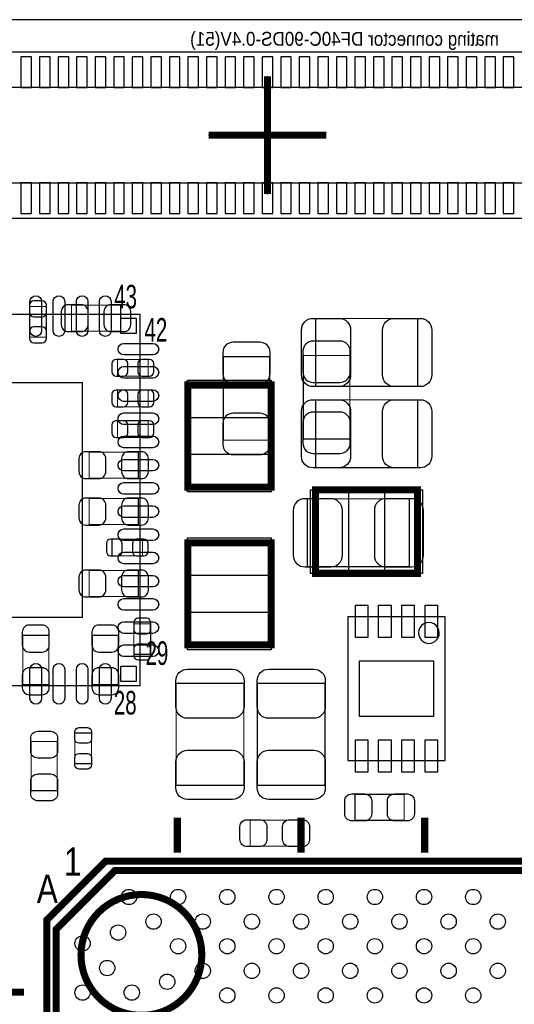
# Model space of a CAD drawing. Extents: x 0 to 68, y 0 to 55.
# Tile 7 of 14: x 13.9 to 24.6, y 33.8 to 55. Entities that reach past the tile are written whole.
import ezdxf

# ---------------------------------------------------------------- set-up
doc = ezdxf.new("R2010")
doc.units = 0
for name, color, linetype in [('BG_OUTLINE', 3, 'CONTINUOUS'), ('PG_ASSEMBLY_BOTTOM', 30, 'CONTINUOUS'), ('PG_ASSEMBLY_TOP', 45, 'CONTINUOUS'), ('PG_BODY_CENTER', 85, 'CONTINUOUS'), ('PIN_BOTTOM', 211, 'CONTINUOUS'), ('PIN_TOP', 5, 'CONTINUOUS')]:
    doc.layers.add(name, color=color, linetype=linetype)

msp = doc.modelspace()

# ---------------------------------------------------------------- linework, layer by layer
at = {"layer": 'BG_OUTLINE'}
msp.add_lwpolyline([(64.063118, 54.99989), (3.937, 54.99989)], dxfattribs=at)
at = {"layer": 'PG_ASSEMBLY_BOTTOM'}
for points in [[(29.646118, 54.301898), (8.849868, 54.301898), (8.849868, 50.720498), (29.646118, 50.720498), (29.646118, 54.301898)], [(29.11602, 53.539898), (9.38022, 53.539898), (9.38022, 51.482498), (29.11602, 51.482498), (29.11602, 53.539898)]]:
    msp.add_lwpolyline(points, dxfattribs=at)
at = {"layer": 'PG_ASSEMBLY_BOTTOM', "const_width": 0.024892}
for points in [[(14.480286, 48.818546), (14.120114, 48.818546), (14.120114, 48.158654), (14.480286, 48.158654), (14.480286, 48.818546)], [(16.081502, 48.287686), (16.081502, 48.847502), (15.021306, 48.847502), (15.021306, 48.287686), (16.081502, 48.287686)], [(19.296126, 47.737522), (18.295874, 47.737522), (18.295874, 45.937678), (19.296126, 45.937678), (19.296126, 47.737522)], [(21.023326, 47.762922), (20.023074, 47.762922), (20.023074, 45.963078), (21.023326, 45.963078), (21.023326, 47.762922)], [(16.674846, 47.317914), (16.674846, 47.678086), (16.014954, 47.678086), (16.014954, 47.317914), (16.674846, 47.317914)], [(16.674846, 46.657514), (16.674846, 47.017686), (16.014954, 47.017686), (16.014954, 46.657514), (16.674846, 46.657514)], [(16.014954, 46.357286), (16.014954, 45.997114), (16.674846, 45.997114), (16.674846, 46.357286), (16.014954, 46.357286)], [(15.402306, 45.679614), (15.402306, 45.119798), (16.462502, 45.119798), (16.462502, 45.679614), (15.402306, 45.679614)], [(15.402306, 44.679616), (15.402306, 44.1198), (16.462502, 44.1198), (16.462502, 44.679616), (15.402306, 44.679616)], [(20.108926, 44.671996), (20.108926, 43.212004), (22.309074, 43.212004), (22.309074, 44.671996), (20.108926, 44.671996)], [(15.895066, 43.804332), (15.895066, 43.44416), (16.554958, 43.44416), (16.554958, 43.804332), (15.895066, 43.804332)], [(15.402306, 43.128692), (15.402306, 42.568876), (16.462502, 42.568876), (16.462502, 43.128692), (15.402306, 43.128692)], [(16.368268, 41.320974), (16.72844, 41.320974), (16.72844, 41.980866), (16.368268, 41.980866), (16.368268, 41.320974)], [(13.972286, 40.671496), (14.532102, 40.671496), (14.532102, 41.731692), (13.972286, 41.731692), (13.972286, 40.671496)], [(15.472156, 40.671496), (16.031972, 40.671496), (16.031972, 41.731692), (15.472156, 41.731692), (15.472156, 40.671496)]]:
    msp.add_lwpolyline(points, dxfattribs=at)
at = {"layer": 'PG_ASSEMBLY_TOP'}
for points in [[(8.502142, 40.649652), (16.502126, 40.649652), (16.502126, 48.649636), (9.002014, 48.649636), (8.502142, 48.149764), (8.502142, 40.649652)], [(23.081234, 42.132504), (20.981162, 42.132504), (20.981162, 39.032688), (23.081234, 39.032688), (23.081234, 42.132504)]]:
    msp.add_lwpolyline(points, dxfattribs=at)
for points, const_width in [([(22.486874, 48.558196), (22.486874, 47.098204), (20.286726, 47.098204), (20.286726, 48.558196), (22.486874, 48.558196)], 0.024892), ([(17.529302, 47.127668), (17.529302, 44.92752), (19.329146, 44.92752), (19.329146, 47.127668), (17.529302, 47.127668)], 0.1524), ([(22.486874, 46.805596), (22.486874, 45.345604), (20.286726, 45.345604), (20.286726, 46.805596), (22.486874, 46.805596)], 0.024892), ([(22.486874, 44.867322), (20.286726, 44.867322), (20.286726, 43.067478), (22.486874, 43.067478), (22.486874, 44.867322)], 0.1524), ([(19.329146, 41.524936), (19.329146, 43.725084), (17.529302, 43.725084), (17.529302, 41.524936), (19.329146, 41.524936)], 0.1524), ([(17.278604, 40.698674), (18.738596, 40.698674), (18.738596, 38.498526), (17.278604, 38.498526), (17.278604, 40.698674)], 0.024892), ([(19.031204, 40.698674), (20.491196, 40.698674), (20.491196, 38.498526), (19.031204, 38.498526), (19.031204, 40.698674)], 0.024892), ([(15.094712, 39.62654), (15.454884, 39.62654), (15.454884, 38.966648), (15.094712, 38.966648), (15.094712, 39.62654)], 0.024892), ([(14.713712, 38.385496), (14.153896, 38.385496), (14.153896, 39.445692), (14.713712, 39.445692), (14.713712, 38.385496)], 0.024892), ([(22.196298, 38.303708), (22.196298, 37.743892), (21.136102, 37.743892), (21.136102, 38.303708), (22.196298, 38.303708)], 0.024892), ([(17.305528, 37.80155), (17.305528, 37.051488)], 0.1524), ([(19.972528, 37.80155), (19.972528, 37.051488)], 0.1524), ([(22.639528, 37.80155), (22.639528, 37.051488)], 0.1524), ([(18.875502, 37.188902), (18.875502, 37.748718), (19.935698, 37.748718), (19.935698, 37.188902), (18.875502, 37.188902)], 0.024892), ([(15.75943, 36.864544), (43.489626, 36.864544), (43.489626, 7.864348), (14.48943, 7.864348), (14.48943, 35.594544), (15.75943, 36.864544)], 0.1524), ([(13.997432, 34.040064), (13.24737, 34.040064)], 0.1524)]:
    msp.add_lwpolyline(points, dxfattribs=dict(at, const_width=const_width))
msp.add_lwpolyline([(22.954742, 41.782492, 1), (22.507654, 41.7827, 1)], format="xyb", close=True, dxfattribs=at)
at = {"layer": 'PG_ASSEMBLY_TOP', "const_width": 0.1524}
for points in [[(15.189454, 8.0645), (42.789602, 8.0645, 0.414127), (43.289474, 8.564372), (43.289474, 36.16452, 0.414127), (42.789602, 36.664392), (15.959582, 36.664392), (14.689582, 35.394392), (14.689582, 8.564372, 0.414127), (15.189454, 8.0645)], [(17.832578, 34.843974, 0.999963), (15.227554, 34.843974, 1.000037), (17.832578, 34.843974)]]:
    msp.add_lwpolyline(points, format="xyb", dxfattribs=at)
at = {"layer": 'PG_BODY_CENTER', "const_width": 0.1524}
for points in [[(19.24812, 51.241198), (19.24812, 53.781198)], [(20.51812, 52.511198), (17.97812, 52.511198)]]:
    msp.add_lwpolyline(points, dxfattribs=at)
at = {"layer": 'PG_BODY_CENTER'}
for points in [[(19.24812, 51.241198), (19.24812, 53.781198)], [(20.51812, 52.511198), (17.97812, 52.511198)]]:
    msp.add_lwpolyline(points, dxfattribs=at)
at = {"layer": 'PIN_BOTTOM'}
for points in [[(14.16177, 53.536088), (14.16177, 54.196488), (13.93317, 54.196488), (13.93317, 53.536088)], [(14.56182, 53.536088), (14.56182, 54.196488), (14.33322, 54.196488), (14.33322, 53.536088)], [(14.96187, 53.536088), (14.96187, 54.196488), (14.73327, 54.196488), (14.73327, 53.536088)], [(15.36192, 53.536088), (15.36192, 54.196488), (15.13332, 54.196488), (15.13332, 53.536088)], [(15.76197, 53.536088), (15.76197, 54.196488), (15.53337, 54.196488), (15.53337, 53.536088)], [(16.16202, 53.536088), (16.16202, 54.196488), (15.93342, 54.196488), (15.93342, 53.536088)], [(16.56207, 53.536088), (16.56207, 54.196488), (16.33347, 54.196488), (16.33347, 53.536088)], [(16.96212, 53.536088), (16.96212, 54.196488), (16.73352, 54.196488), (16.73352, 53.536088)], [(17.36217, 53.536088), (17.36217, 54.196488), (17.13357, 54.196488), (17.13357, 53.536088)], [(17.76222, 53.536088), (17.76222, 54.196488), (17.53362, 54.196488), (17.53362, 53.536088)], [(18.16227, 53.536088), (18.16227, 54.196488), (17.93367, 54.196488), (17.93367, 53.536088)], [(18.56232, 53.536088), (18.56232, 54.196488), (18.33372, 54.196488), (18.33372, 53.536088)], [(18.96237, 53.536088), (18.96237, 54.196488), (18.73377, 54.196488), (18.73377, 53.536088)], [(19.36242, 53.536088), (19.36242, 54.196488), (19.13382, 54.196488), (19.13382, 53.536088)], [(19.76247, 53.536088), (19.76247, 54.196488), (19.53387, 54.196488), (19.53387, 53.536088)], [(20.16252, 53.536088), (20.16252, 54.196488), (19.93392, 54.196488), (19.93392, 53.536088)], [(20.56257, 53.536088), (20.56257, 54.196488), (20.33397, 54.196488), (20.33397, 53.536088)], [(20.96262, 53.536088), (20.96262, 54.196488), (20.73402, 54.196488), (20.73402, 53.536088)], [(21.36267, 53.536088), (21.36267, 54.196488), (21.13407, 54.196488), (21.13407, 53.536088)], [(21.76272, 53.536088), (21.76272, 54.196488), (21.53412, 54.196488), (21.53412, 53.536088)], [(22.16277, 53.536088), (22.16277, 54.196488), (21.93417, 54.196488), (21.93417, 53.536088)], [(22.56282, 53.536088), (22.56282, 54.196488), (22.33422, 54.196488), (22.33422, 53.536088)], [(22.96287, 53.536088), (22.96287, 54.196488), (22.73427, 54.196488), (22.73427, 53.536088)], [(23.36292, 53.536088), (23.36292, 54.196488), (23.13432, 54.196488), (23.13432, 53.536088)], [(23.76297, 53.536088), (23.76297, 54.196488), (23.53437, 54.196488), (23.53437, 53.536088)], [(24.16302, 53.536088), (24.16302, 54.196488), (23.93442, 54.196488), (23.93442, 53.536088)], [(24.56307, 53.536088), (24.56307, 54.196488), (24.33447, 54.196488), (24.33447, 53.536088)], [(14.16177, 50.825908), (14.16177, 51.486308), (13.93317, 51.486308), (13.93317, 50.825908)], [(14.56182, 50.825908), (14.56182, 51.486308), (14.33322, 51.486308), (14.33322, 50.825908)], [(14.96187, 50.825908), (14.96187, 51.486308), (14.73327, 51.486308), (14.73327, 50.825908)], [(15.36192, 50.825908), (15.36192, 51.486308), (15.13332, 51.486308), (15.13332, 50.825908)], [(15.76197, 50.825908), (15.76197, 51.486308), (15.53337, 51.486308), (15.53337, 50.825908)], [(16.16202, 50.825908), (16.16202, 51.486308), (15.93342, 51.486308), (15.93342, 50.825908)], [(16.56207, 50.825908), (16.56207, 51.486308), (16.33347, 51.486308), (16.33347, 50.825908)], [(16.96212, 50.825908), (16.96212, 51.486308), (16.73352, 51.486308), (16.73352, 50.825908)], [(17.36217, 50.825908), (17.36217, 51.486308), (17.13357, 51.486308), (17.13357, 50.825908)], [(17.76222, 50.825908), (17.76222, 51.486308), (17.53362, 51.486308), (17.53362, 50.825908)], [(18.16227, 50.825908), (18.16227, 51.486308), (17.93367, 51.486308), (17.93367, 50.825908)], [(18.56232, 50.825908), (18.56232, 51.486308), (18.33372, 51.486308), (18.33372, 50.825908)], [(18.96237, 50.825908), (18.96237, 51.486308), (18.73377, 51.486308), (18.73377, 50.825908)], [(19.36242, 50.825908), (19.36242, 51.486308), (19.13382, 51.486308), (19.13382, 50.825908)], [(19.76247, 50.825908), (19.76247, 51.486308), (19.53387, 51.486308), (19.53387, 50.825908)], [(20.16252, 50.825908), (20.16252, 51.486308), (19.93392, 51.486308), (19.93392, 50.825908)], [(20.56257, 50.825908), (20.56257, 51.486308), (20.33397, 51.486308), (20.33397, 50.825908)], [(20.96262, 50.825908), (20.96262, 51.486308), (20.73402, 51.486308), (20.73402, 50.825908)], [(21.36267, 50.825908), (21.36267, 51.486308), (21.13407, 51.486308), (21.13407, 50.825908)], [(21.76272, 50.825908), (21.76272, 51.486308), (21.53412, 51.486308), (21.53412, 50.825908)], [(22.16277, 50.825908), (22.16277, 51.486308), (21.93417, 51.486308), (21.93417, 50.825908)], [(22.56282, 50.825908), (22.56282, 51.486308), (22.33422, 51.486308), (22.33422, 50.825908)], [(22.96287, 50.825908), (22.96287, 51.486308), (22.73427, 51.486308), (22.73427, 50.825908)], [(23.36292, 50.825908), (23.36292, 51.486308), (23.13432, 51.486308), (23.13432, 50.825908)], [(23.76297, 50.825908), (23.76297, 51.486308), (23.53437, 51.486308), (23.53437, 50.825908)], [(24.16302, 50.825908), (24.16302, 51.486308), (23.93442, 51.486308), (23.93442, 50.825908)], [(24.56307, 50.825908), (24.56307, 51.486308), (24.33447, 51.486308), (24.33447, 50.825908)]]:
    msp.add_lwpolyline(points, close=True, dxfattribs=at)
for points in [[(14.120114, 48.848518), (14.120114, 48.688498, 0.413587), (14.210284, 48.598582), (14.390116, 48.598582, 0.413587), (14.480286, 48.688498), (14.480286, 48.848518, 0.413587), (14.390116, 48.938434), (14.210284, 48.938434, 0.413587)], [(14.951456, 48.277526), (15.231364, 48.277526, 0.414846), (15.381478, 48.42764), (15.381478, 48.707548, 0.414846), (15.231364, 48.857662), (14.951456, 48.857662, 0.414846), (14.801342, 48.707548), (14.801342, 48.42764, 0.414846)], [(16.151352, 48.857662), (15.871444, 48.857662, 0.414846), (15.72133, 48.707548), (15.72133, 48.42764, 0.414846), (15.871444, 48.277526), (16.151352, 48.277526, 0.414846), (16.301466, 48.42764), (16.301466, 48.707548, 0.414846)], [(14.480286, 48.128682), (14.480286, 48.288702, 0.413587), (14.390116, 48.378618), (14.210284, 48.378618, 0.413587), (14.120114, 48.288702), (14.120114, 48.128682, 0.413587), (14.210284, 48.038766), (14.390116, 48.038766, 0.413587)], [(18.285968, 47.827692), (18.285968, 47.377604, 0.414414), (18.505932, 47.15764), (19.086068, 47.15764, 0.414414), (19.306032, 47.377604), (19.306032, 47.827692, 0.414414), (19.086068, 48.047656), (18.505932, 48.047656, 0.414414)], [(20.013168, 47.853092), (20.013168, 47.403004, 0.414414), (20.233132, 47.18304), (20.813268, 47.18304, 0.414414), (21.033232, 47.403004), (21.033232, 47.853092, 0.414414), (20.813268, 48.073056), (20.233132, 48.073056, 0.414414)], [(15.984982, 47.317914), (16.145002, 47.317914, 0.413587), (16.234918, 47.408084), (16.234918, 47.587916, 0.413587), (16.145002, 47.678086), (15.984982, 47.678086, 0.413587), (15.895066, 47.587916), (15.895066, 47.408084, 0.413587)], [(16.704818, 47.678086), (16.544798, 47.678086, 0.413587), (16.454882, 47.587916), (16.454882, 47.408084, 0.413587), (16.544798, 47.317914), (16.704818, 47.317914, 0.413587), (16.794734, 47.408084), (16.794734, 47.587916, 0.413587)], [(15.984982, 46.657514), (16.145002, 46.657514, 0.413587), (16.234918, 46.747684), (16.234918, 46.927516, 0.413587), (16.145002, 47.017686), (15.984982, 47.017686, 0.413587), (15.895066, 46.927516), (15.895066, 46.747684, 0.413587)], [(16.704818, 47.017686), (16.544798, 47.017686, 0.413587), (16.454882, 46.927516), (16.454882, 46.747684, 0.413587), (16.544798, 46.657514), (16.704818, 46.657514, 0.413587), (16.794734, 46.747684), (16.794734, 46.927516, 0.413587)], [(19.306032, 45.847508), (19.306032, 46.297596, 0.414414), (19.086068, 46.51756), (18.505932, 46.51756, 0.414414), (18.285968, 46.297596), (18.285968, 45.847508, 0.414414), (18.505932, 45.627544), (19.086068, 45.627544, 0.414414)], [(21.033232, 45.872908), (21.033232, 46.322996, 0.414414), (20.813268, 46.54296), (20.233132, 46.54296, 0.414414), (20.013168, 46.322996), (20.013168, 45.872908, 0.414414), (20.233132, 45.652944), (20.813268, 45.652944, 0.414414)], [(15.984982, 45.997114), (16.145002, 45.997114, 0.413587), (16.234918, 46.087284), (16.234918, 46.267116, 0.413587), (16.145002, 46.357286), (15.984982, 46.357286, 0.413587), (15.895066, 46.267116), (15.895066, 46.087284, 0.413587)], [(16.704818, 46.357286), (16.544798, 46.357286, 0.413587), (16.454882, 46.267116), (16.454882, 46.087284, 0.413587), (16.544798, 45.997114), (16.704818, 45.997114, 0.413587), (16.794734, 46.087284), (16.794734, 46.267116, 0.413587)], [(15.332456, 45.109638), (15.612364, 45.109638, 0.414846), (15.762478, 45.259752), (15.762478, 45.53966, 0.414846), (15.612364, 45.689774), (15.332456, 45.689774, 0.414846), (15.182342, 45.53966), (15.182342, 45.259752, 0.414846)], [(16.532352, 45.689774), (16.252444, 45.689774, 0.414846), (16.10233, 45.53966), (16.10233, 45.259752, 0.414846), (16.252444, 45.109638), (16.532352, 45.109638, 0.414846), (16.682466, 45.259752), (16.682466, 45.53966, 0.414846)], [(15.332456, 44.10964), (15.612364, 44.10964, 0.414846), (15.762478, 44.259754), (15.762478, 44.539662, 0.414846), (15.612364, 44.689776), (15.332456, 44.689776, 0.414846), (15.182342, 44.539662), (15.182342, 44.259754, 0.414846)], [(16.532352, 44.689776), (16.252444, 44.689776, 0.414846), (16.10233, 44.539662), (16.10233, 44.259754, 0.414846), (16.252444, 44.10964), (16.532352, 44.10964, 0.414846), (16.682466, 44.259754), (16.682466, 44.539662, 0.414846)], [(20.054062, 43.206924), (20.613878, 43.206924, 0.414709), (20.864068, 43.457114), (20.864068, 44.426886, 0.414709), (20.613878, 44.677076), (20.054062, 44.677076, 0.414709), (19.803872, 44.426886), (19.803872, 43.457114, 0.414709)], [(22.363938, 44.677076), (21.804122, 44.677076, 0.414709), (21.553932, 44.426886), (21.553932, 43.457114, 0.414709), (21.804122, 43.206924), (22.363938, 43.206924, 0.414709), (22.614128, 43.457114), (22.614128, 44.426886, 0.414709)], [(15.865094, 43.44416), (16.025114, 43.44416, 0.413587), (16.11503, 43.53433), (16.11503, 43.714162, 0.413587), (16.025114, 43.804332), (15.865094, 43.804332, 0.413587), (15.775178, 43.714162), (15.775178, 43.53433, 0.413587)], [(16.58493, 43.804332), (16.42491, 43.804332, 0.413587), (16.334994, 43.714162), (16.334994, 43.53433, 0.413587), (16.42491, 43.44416), (16.58493, 43.44416, 0.413587), (16.674846, 43.53433), (16.674846, 43.714162, 0.413587)], [(15.332456, 42.558716), (15.612364, 42.558716, 0.414846), (15.762478, 42.70883), (15.762478, 42.988738, 0.414846), (15.612364, 43.138852), (15.332456, 43.138852, 0.414846), (15.182342, 42.988738), (15.182342, 42.70883, 0.414846)], [(16.532352, 43.138852), (16.252444, 43.138852, 0.414846), (16.10233, 42.988738), (16.10233, 42.70883, 0.414846), (16.252444, 42.558716), (16.532352, 42.558716, 0.414846), (16.682466, 42.70883), (16.682466, 42.988738, 0.414846)], [(16.368268, 42.010838), (16.368268, 41.850818, 0.413587), (16.458438, 41.760902), (16.63827, 41.760902, 0.413587), (16.72844, 41.850818), (16.72844, 42.010838, 0.413587), (16.63827, 42.100754), (16.458438, 42.100754, 0.413587)], [(13.962126, 41.801542), (13.962126, 41.521634, 0.414846), (14.11224, 41.37152), (14.392148, 41.37152, 0.414846), (14.542262, 41.521634), (14.542262, 41.801542, 0.414846), (14.392148, 41.951656), (14.11224, 41.951656, 0.414846)], [(15.461996, 41.801542), (15.461996, 41.521634, 0.414846), (15.61211, 41.37152), (15.892018, 41.37152, 0.414846), (16.042132, 41.521634), (16.042132, 41.801542, 0.414846), (15.892018, 41.951656), (15.61211, 41.951656, 0.414846)], [(16.72844, 41.291002), (16.72844, 41.451022, 0.413587), (16.63827, 41.540938), (16.458438, 41.540938, 0.413587), (16.368268, 41.451022), (16.368268, 41.291002, 0.413587), (16.458438, 41.201086), (16.63827, 41.201086, 0.413587)], [(14.542262, 40.601646), (14.542262, 40.881554, 0.414846), (14.392148, 41.031668), (14.11224, 41.031668, 0.414846), (13.962126, 40.881554), (13.962126, 40.601646, 0.414846), (14.11224, 40.451532), (14.392148, 40.451532, 0.414846)], [(16.042132, 40.601646), (16.042132, 40.881554, 0.414846), (15.892018, 41.031668), (15.61211, 41.031668, 0.414846), (15.461996, 40.881554), (15.461996, 40.601646, 0.414846), (15.61211, 40.451532), (15.892018, 40.451532, 0.414846)]]:
    msp.add_lwpolyline(points, format="xyb", close=True, dxfattribs=at)
at = {"layer": 'PIN_TOP'}
for points in [[(14.377162, 48.925099), (14.377162, 48.300005, -1), (14.127226, 48.300005), (14.127226, 48.925099, -1)], [(14.877034, 48.925099), (14.877034, 48.300005, -1), (14.627098, 48.300005), (14.627098, 48.925099, -1)], [(15.37716, 48.925099), (15.37716, 48.300005, -1), (15.127224, 48.300005), (15.127224, 48.925099, -1)], [(15.877032, 48.925099), (15.877032, 48.300005, -1), (15.627096, 48.300005), (15.627096, 48.925099, -1)], [(20.231862, 48.563276), (20.791678, 48.563276, -0.414709), (21.041868, 48.313086), (21.041868, 47.343314, -0.414709), (20.791678, 47.093124), (20.231862, 47.093124, -0.414709), (19.981672, 47.343314), (19.981672, 48.313086, -0.414709)], [(22.541738, 47.093124), (21.981922, 47.093124, -0.414709), (21.731732, 47.343314), (21.731732, 48.313086, -0.414709), (21.981922, 48.563276), (22.541738, 48.563276, -0.414709), (22.791928, 48.313086), (22.791928, 47.343314, -0.414709)], [(16.777589, 47.774606), (16.152495, 47.774606, -1), (16.152495, 48.024542), (16.777589, 48.024542, -1)], [(16.777589, 47.274734), (16.152495, 47.274734, -1), (16.152495, 47.52467), (16.777589, 47.52467, -1)], [(16.777589, 46.774608), (16.152495, 46.774608, -1), (16.152495, 47.024544), (16.777589, 47.024544, -1)], [(20.231862, 46.810676), (20.791678, 46.810676, -0.414709), (21.041868, 46.560486), (21.041868, 45.590714, -0.414709), (20.791678, 45.340524), (20.231862, 45.340524, -0.414709), (19.981672, 45.590714), (19.981672, 46.560486, -0.414709)], [(22.541738, 45.340524), (21.981922, 45.340524, -0.414709), (21.731732, 45.590714), (21.731732, 46.560486, -0.414709), (21.981922, 46.810676), (22.541738, 46.810676, -0.414709), (22.791928, 46.560486), (22.791928, 45.590714, -0.414709)], [(16.777589, 46.274736), (16.152495, 46.274736, -1), (16.152495, 46.524672), (16.777589, 46.524672, -1)], [(16.777589, 45.77461), (16.152495, 45.77461, -1), (16.152495, 46.024546), (16.777589, 46.024546, -1)], [(16.777589, 45.274738), (16.152495, 45.274738, -1), (16.152495, 45.524674), (16.777589, 45.524674, -1)], [(16.777589, 44.774612), (16.152495, 44.774612, -1), (16.152495, 45.024548), (16.777589, 45.024548, -1)], [(16.777589, 44.27474), (16.152495, 44.27474, -1), (16.152495, 44.524676), (16.777589, 44.524676, -1)], [(16.777589, 43.774614), (16.152495, 43.774614, -1), (16.152495, 44.02455), (16.777589, 44.02455, -1)], [(16.777589, 43.274742), (16.152495, 43.274742, -1), (16.152495, 43.524678), (16.777589, 43.524678, -1)], [(16.777589, 42.774616), (16.152495, 42.774616, -1), (16.152495, 43.024552), (16.777589, 43.024552, -1)], [(16.777589, 42.274744), (16.152495, 42.274744, -1), (16.152495, 42.52468), (16.777589, 42.52468, -1)], [(16.777589, 41.774618), (16.152495, 41.774618, -1), (16.152495, 42.024554), (16.777589, 42.024554, -1)], [(16.777589, 41.274746), (16.152495, 41.274746, -1), (16.152495, 41.524682), (16.777589, 41.524682, -1)], [(14.377162, 40.999283), (14.377162, 40.374189, -1), (14.127226, 40.374189), (14.127226, 40.999283, -1)], [(14.877034, 40.999283), (14.877034, 40.374189, -1), (14.627098, 40.374189), (14.627098, 40.999283, -1)], [(15.37716, 40.999283), (15.37716, 40.374189, -1), (15.127224, 40.374189), (15.127224, 40.999283, -1)], [(15.877032, 40.999283), (15.877032, 40.374189, -1), (15.627096, 40.374189), (15.627096, 40.999283, -1)], [(18.743676, 40.753538), (18.743676, 40.193722, -0.414709), (18.493486, 39.943532), (17.523714, 39.943532, -0.414709), (17.273524, 40.193722), (17.273524, 40.753538, -0.414709), (17.523714, 41.003728), (18.493486, 41.003728, -0.414709)], [(20.496276, 40.753538), (20.496276, 40.193722, -0.414709), (20.246086, 39.943532), (19.276314, 39.943532, -0.414709), (19.026124, 40.193722), (19.026124, 40.753538, -0.414709), (19.276314, 41.003728), (20.246086, 41.003728, -0.414709)], [(15.454884, 39.656512), (15.454884, 39.496492, -0.413587), (15.364714, 39.406576), (15.184882, 39.406576, -0.413587), (15.094712, 39.496492), (15.094712, 39.656512, -0.413587), (15.184882, 39.746428), (15.364714, 39.746428, -0.413587)], [(14.723872, 39.515542), (14.723872, 39.235634, -0.414846), (14.573758, 39.08552), (14.29385, 39.08552, -0.414846), (14.143736, 39.235634), (14.143736, 39.515542, -0.414846), (14.29385, 39.665656), (14.573758, 39.665656, -0.414846)], [(15.094712, 38.936676), (15.094712, 39.096696, -0.413587), (15.184882, 39.186612), (15.364714, 39.186612, -0.413587), (15.454884, 39.096696), (15.454884, 38.936676, -0.413587), (15.364714, 38.84676), (15.184882, 38.84676, -0.413587)], [(17.273524, 38.443662), (17.273524, 39.003478, -0.414709), (17.523714, 39.253668), (18.493486, 39.253668, -0.414709), (18.743676, 39.003478), (18.743676, 38.443662, -0.414709), (18.493486, 38.193472), (17.523714, 38.193472, -0.414709)], [(19.026124, 38.443662), (19.026124, 39.003478, -0.414709), (19.276314, 39.253668), (20.246086, 39.253668, -0.414709), (20.496276, 39.003478), (20.496276, 38.443662, -0.414709), (20.246086, 38.193472), (19.276314, 38.193472, -0.414709)], [(14.143736, 38.315646), (14.143736, 38.595554, -0.414846), (14.29385, 38.745668), (14.573758, 38.745668, -0.414846), (14.723872, 38.595554), (14.723872, 38.315646, -0.414846), (14.573758, 38.165532), (14.29385, 38.165532, -0.414846)], [(21.066252, 38.313868), (21.34616, 38.313868, -0.414846), (21.496274, 38.163754), (21.496274, 37.883846, -0.414846), (21.34616, 37.733732), (21.066252, 37.733732, -0.414846), (20.916138, 37.883846), (20.916138, 38.163754, -0.414846)], [(22.266148, 37.733732), (21.98624, 37.733732, -0.414846), (21.836126, 37.883846), (21.836126, 38.163754, -0.414846), (21.98624, 38.313868), (22.266148, 38.313868, -0.414846), (22.416262, 38.163754), (22.416262, 37.883846, -0.414846)], [(18.805652, 37.758878), (19.08556, 37.758878, -0.414846), (19.235674, 37.608764), (19.235674, 37.328856, -0.414846), (19.08556, 37.178742), (18.805652, 37.178742, -0.414846), (18.655538, 37.328856), (18.655538, 37.608764, -0.414846)], [(20.005548, 37.178742), (19.72564, 37.178742, -0.414846), (19.575526, 37.328856), (19.575526, 37.608764, -0.414846), (19.72564, 37.758878), (20.005548, 37.758878, -0.414846), (20.155662, 37.608764), (20.155662, 37.328856, -0.414846)]]:
    msp.add_lwpolyline(points, format="xyb", close=True, dxfattribs=at)
for points in [[(16.08709, 48.2346), (16.08709, 48.564546), (16.417036, 48.564546), (16.417036, 48.2346)], [(9.752076, 42.11955), (9.752076, 47.179484), (15.252192, 47.179484), (15.252192, 42.11955)], [(17.527524, 47.234094), (19.330924, 47.234094), (19.330924, 46.421294), (17.527524, 46.421294)], [(17.527524, 45.633894), (19.330924, 45.633894), (19.330924, 44.821094), (17.527524, 44.821094)], [(20.9931, 44.8691), (20.9931, 43.0657), (20.1803, 43.0657), (20.1803, 44.8691)], [(22.5933, 44.8691), (22.5933, 43.0657), (21.7805, 43.0657), (21.7805, 44.8691)], [(19.330924, 43.01871), (17.527524, 43.01871), (17.527524, 43.83151), (19.330924, 43.83151)], [(19.330924, 41.41851), (17.527524, 41.41851), (17.527524, 42.23131), (19.330924, 42.23131)], [(21.146135, 42.382694), (21.416137, 42.382694), (21.416137, 41.68267), (21.146135, 41.68267)], [(21.646261, 42.382694), (21.916263, 42.382694), (21.916263, 41.68267), (21.646261, 41.68267)], [(22.146133, 42.382694), (22.416135, 42.382694), (22.416135, 41.68267), (22.146133, 41.68267)], [(22.646259, 42.382694), (22.916261, 42.382694), (22.916261, 41.68267), (22.646259, 41.68267)], [(21.231098, 39.982648), (21.231098, 41.182544), (22.831044, 41.182544), (22.831044, 39.982648)], [(16.08709, 40.734488), (16.08709, 41.064434), (16.417036, 41.064434), (16.417036, 40.734488)], [(21.146135, 39.482522), (21.416137, 39.482522), (21.416137, 38.782498), (21.146135, 38.782498)], [(21.646261, 39.482522), (21.916263, 39.482522), (21.916263, 38.782498), (21.646261, 38.782498)], [(22.146133, 39.482522), (22.416135, 39.482522), (22.416135, 38.782498), (22.146133, 38.782498)], [(22.646259, 39.482522), (22.916261, 39.482522), (22.916261, 38.782498), (22.646259, 38.782498)]]:
    msp.add_lwpolyline(points, close=True, dxfattribs=at)
for centre in [(16.261588, 36.092384), (17.322292, 36.092384), (18.382996, 36.092384), (19.4437, 36.092384), (20.50415, 36.092384), (21.564854, 36.092384), (22.625558, 36.092384), (23.686262, 36.092384), (16.79194, 35.562032), (17.852644, 35.562032), (18.913348, 35.562032), (19.974052, 35.562032), (21.034502, 35.562032), (22.095206, 35.562032), (23.15591, 35.562032), (24.216614, 35.562032), (16.026892, 35.327082), (15.26159, 35.092386), (17.322292, 35.03168), (18.382996, 35.03168), (19.4437, 35.03168), (20.50415, 35.03168), (21.564854, 35.03168), (22.625558, 35.03168), (23.686262, 35.03168), (15.791942, 34.562034), (17.852644, 34.501328), (18.913348, 34.501328), (19.974052, 34.501328), (21.034502, 34.501328), (22.095206, 34.501328), (23.15591, 34.501328), (24.216614, 34.501328), (17.087342, 34.266632), (15.26159, 34.031682), (16.322294, 34.031682), (18.382996, 33.970976), (19.4437, 33.970976), (20.50415, 33.970976), (21.564854, 33.970976), (22.625558, 33.970976), (23.686262, 33.970976)]:
    msp.add_circle(centre, 0.1651, dxfattribs=at)

# ---------------------------------------------------------------- texts
at = {"layer": 'PG_ASSEMBLY_BOTTOM', "text_generation_flag": 2, "width": 0.916173}
msp.add_text('mating connector DF40C-90DS-0.4V(51)', height=0.299974, dxfattribs=at).set_placement((24.23922, 54.43728))
at = {"layer": 'PG_ASSEMBLY_TOP'}
for s, height, width, p in [('43', 0.508, 0.65, (15.94358, 48.77816)), ('42', 0.508, 0.65, (16.59636, 48.06188)), ('29', 0.508, 0.65, (16.61922, 41.09466)), ('28', 0.508, 0.65, (15.93596, 40.02532)), ('1', 0.6096, 0.833333, (14.859, 36.5506)), ('A', 0.6096, 0.833333, (14.2748, 35.9664))]:
    msp.add_text(s, height=height, dxfattribs=dict(at, width=width)).set_placement(p)

doc.saveas('drawing.dxf')
